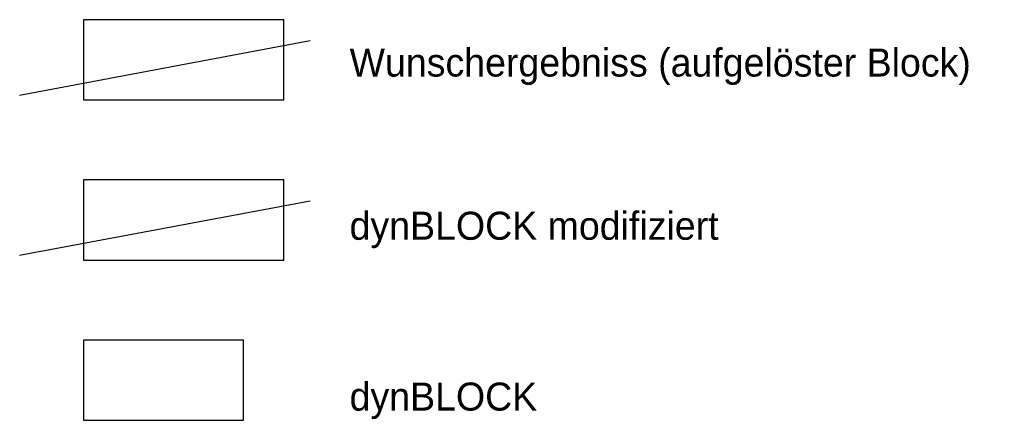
# Model space of a CAD drawing. Extents: x 4.7 to 17, y 3.1 to 8.1.
import ezdxf

# ---------------------------------------------------------------- set-up
doc = ezdxf.new("R2010")
doc.units = 0
doc.header["$MEASUREMENT"] = 0

# ---------------------------------------------------------------- blocks, each defined once
blk = doc.blocks.new('*U5')
blk.add_lwpolyline([(0, 0), (2, 0), (2, 1), (0, 1)], close=True)
blk = doc.blocks.new('*U7')
blk.add_lwpolyline([(0, 0), (2.5, 0), (2.5, 1), (0, 1)], close=True)

msp = doc.modelspace()

# ---------------------------------------------------------------- linework, layer by layer
for p, q in [((4.732, 7.179), (8.357, 7.858)), ((4.732, 5.179), (8.357, 5.858))]:
    msp.add_line(p, q)
at = {"color": 1}
msp.add_lwpolyline([(8.027, 7.796), (8.027, 8.12), (5.527, 8.12), (5.527, 7.328)], dxfattribs=at)
at = {"color": 2}
msp.add_lwpolyline([(5.527, 7.328), (5.527, 7.12), (8.027, 7.12), (8.027, 7.796)], dxfattribs=at)

# ---------------------------------------------------------------- block references
for name, p in [('*U7', (5.527, 5.12)), ('*U5', (5.527, 3.12))]:
    msp.add_blockref(name, p)

# ---------------------------------------------------------------- texts
for s, p in [('Wunschergebniss (aufgelöster Block)', (8.849, 7.41)), ('dynBLOCK modifiziert', (8.849, 5.373)), ('dynBLOCK', (8.849, 3.241))]:
    msp.add_text(s, height=0.35).set_placement(p)

doc.saveas('drawing.dxf')
